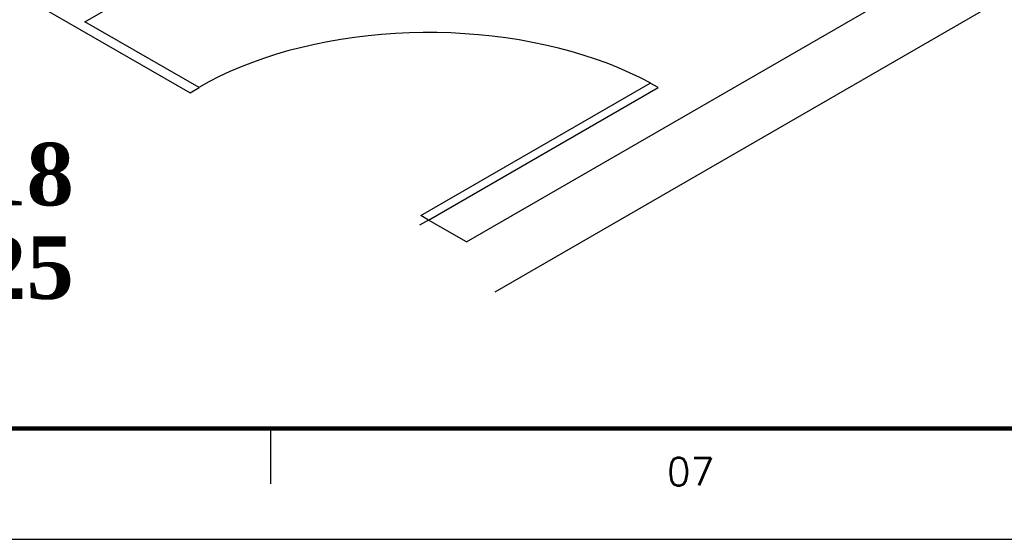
# Model space of a CAD drawing. Header units: millimetres. Extents: x 335 to 91625, y -1 to 84.
# Tile 22 of 62: x 377.62 to 386.5, y -0.51 to 4.18. Entities that reach past the tile are written whole.
import ezdxf

# ---------------------------------------------------------------- set-up
doc = ezdxf.new("R2010")
doc.units = ezdxf.units.MM
doc.header["$MEASUREMENT"] = 0
doc.layers.add('DI-Títulos', color=3, linetype='Continuous', lineweight=30)
doc.layers.add('Margem', color=4, linetype='Continuous')
doc.styles.add('ROMANS', font='ROMANS')
doc.styles.add('TimesNewRomanN', font='timesbd.ttf')

msp = doc.modelspace()

# ---------------------------------------------------------------- linework, layer by layer
at = {"color": 7}
for p, q in [((378.2065, 4.1574), (382.6515, 6.7244)), ((381.6475, 2.1714), (386.0925, 4.7373)), ((377.7195, 4.3454), (379.1555, 3.5164)), ((381.9075, 1.7214), (386.3525, 4.2873)), ((379.2365, 3.5634), (378.2065, 4.1574)), ((379.1555, 3.5164), (379.2365, 3.5634)), ((381.2365, 2.4084), (383.3065, 3.6044)), ((381.3075, 2.3674), (383.3775, 3.5634)), ((383.3775, 3.5634), (383.3065, 3.6044)), ((381.3075, 2.3674), (381.2365, 2.4084)), ((381.3075, 2.3674), (381.2255, 2.3214)), ((381.6475, 2.1714), (381.3075, 2.3674))]:
    msp.add_line(p, q, dxfattribs=at)
msp.add_lwpolyline([(383.3105, 3.6044), (383.2175, 3.6524), (383.1205, 3.6984), (383.0205, 3.7424), (382.9175, 3.7834), (382.8115, 3.8214), (382.7025, 3.8574), (382.5915, 3.8904), (382.4775, 3.9204), (382.3615, 3.9484), (382.2435, 3.9724), (382.1245, 3.9944), (382.0035, 4.0124), (381.8805, 4.0284), (381.7575, 4.0414), (381.6335, 4.0504), (381.5085, 4.0574), (381.3835, 4.0604), (381.2585, 4.0614), (381.1335, 4.0584), (381.0085, 4.0524), (380.8835, 4.0434), (380.7605, 4.0314), (380.6375, 4.0164), (380.5165, 3.9984), (380.3965, 3.9774), (380.2785, 3.9534), (380.1625, 3.9264), (380.0475, 3.8974), (379.9355, 3.8644), (379.8265, 3.8294), (379.7195, 3.7914), (379.6155, 3.7514), (379.5155, 3.7084), (379.4175, 3.6634), (379.3235, 3.6154), (379.2335, 3.5654)], dxfattribs=at)
at = {"layer": 'Margem', "lineweight": 100}
msp.add_line((481.8344, 0.4869), (337.8344, 0.4869), dxfattribs=at)
at = {"layer": 'Margem', "color": 1}
for p, q in [((379.8844, -0.0131), (379.8844, 0.4869)), ((335.3344, -0.5131), (482.8344, -0.5131))]:
    msp.add_line(p, q, dxfattribs=at)

# ---------------------------------------------------------------- texts
at = {"layer": 'DI-Títulos', "color": 5, "insert": (378.1065, 2.4918), "char_height": 0.5648, "width": 8.204454, "attachment_point": 9, "line_spacing_factor": 0.798, "style": 'TimesNewRomanN'}
msp.add_mtext('Detalhe H18', dxfattribs=at)
at = {"layer": 'DI-Títulos', "insert": (378.1065, 1.6448), "char_height": 0.5648, "width": 7.186438, "attachment_point": 9, "line_spacing_factor": 0.798, "style": 'TimesNewRomanN'}
msp.add_mtext('escala 1:25', dxfattribs=at)
at = {"layer": 'Margem', "color": 1, "insert": (383.6701, -0.0284), "char_height": 0.25, "width": 1.479069, "attachment_point": 8, "line_spacing_factor": 0.798, "style": 'ROMANS'}
msp.add_mtext('07', dxfattribs=at)

doc.saveas('drawing.dxf')
